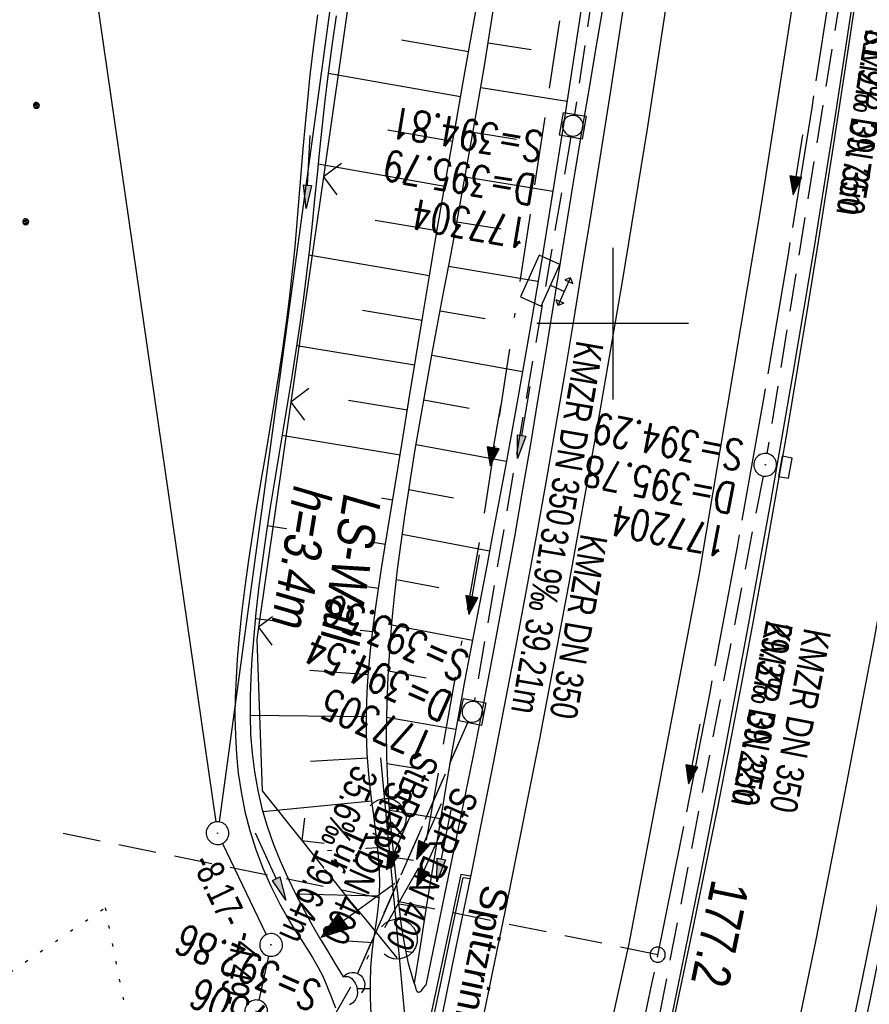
# Model space of a CAD drawing. Extents: x 508656 to 509297, y 448622 to 449584.
# Tile 46 of 53: x 509061 to 509117, y 449355 to 449420. Entities that reach past the tile are written whole.
import ezdxf

# ---------------------------------------------------------------- set-up
doc = ezdxf.new("R2010")
doc.units = 0
doc.header["$LTSCALE"] = 10
doc.header["$MEASUREMENT"] = 0
for name, pattern in [('ACAD_ISO16W100', [73, 15, -6.5, 15, -6.5, 15, -7, 1, -7]), ('ACHSE', [5.5, 4, -0.5, 0.5, -0.5]), ('AUSGEZOGEN', [0]), ('LT00', [0]), ('LT12', [0.4, 0.3, -0.1]), ('LT17', [0.15, 0.1, -0.05]), ('PUNKTX2_STR', [0.6, 0.1, -0.5]), ('STRICHLINIE2', [0.375, 0.25, -0.125])]:
    doc.linetypes.add(name, pattern=pattern)
doc.layers.get('0').update_dxf_attribs({"linetype": 'LT00'})
for name, color, linetype in [('--EK_FBR', 250, 'LT00'), ('--EK_Halt-Pfeil', 4, 'LT00'), ('--EK_Haltung', 7, 'STRICHLINIE2'), ('--EK_Haltung-Text', 140, 'LT00'), ('--EK_Schacht-Text', 5, 'LT00'), ('--EK_ST-93-1', 30, 'LT17'), ('--EL_DFK_AB_L', 21, 'LT00'), ('--EL_DFK_AB_P', 7, 'LT00'), ('--EL_Halt-Pfeil', 4, 'LT00'), ('--EL_Haltung', 182, 'STRICHLINIE2'), ('--EL_Haltung-Text', 182, 'LT00'), ('-AX-093', 35, 'ACHSE'), ('-ST-93-1', 250, 'LT00'), ('ABSTAND', 8, 'LT00'), ('BAB-KABEL', 220, 'ACAD_ISO16W100'), ('DFK_AB_L', 21, 'LT00'), ('DFK_AB_P', 7, 'LT00'), ('DFK_KATASTER', 250, 'LT00'), ('DFK_NUTZUNG', 250, 'LT00'), ('DFK_NUTZUNGSGRENZE', 70, 'PUNKTX2_STR'), ('DL', 182, 'LT12'), ('DL_PFEIL', 201, 'LT00'), ('DL_TEXT', 182, 'LT00'), ('LS-WAND_TEXT', 11, 'Continuous'), ('PFEIL', 140, 'AUSGEZOGEN'), ('RINNE_TEXT', 11, 'Continuous'), ('TOR_TEXT_A', 11, 'Continuous'), ('V124_AFBR_BAB', 250, 'LT00'), ('V124_BOESCH', 250, 'LT00'), ('V124_BOSCHUNG', 250, 'LT00'), ('V124_GRABEN', 250, 'LT00'), ('V124_H_BORD', 8, 'LT00'), ('V124_KA_MULD', 182, 'LT00'), ('V124_KA_PRUF', 182, 'LT00'), ('V124_LAERM', 11, 'LT00'), ('V124_LD_MARK', 250, 'LT00'), ('V124_RASTER', 250, 'LT00'), ('V124_RINNE', 182, 'LT00'), ('V124_SINKK', 182, 'LT00'), ('V124_STROM', 80, 'LT00'), ('V124_TOR', 10, 'LT00'), ('V124_UK_DURCH', 182, 'LT00'), ('V124_ZAUN', 40, 'LT00')]:
    doc.layers.add(name, color=color, linetype=linetype)
doc.styles.add('Arial', font='ARIAL.TTF')
doc.styles.add('Beschrift', font='ARIAL.TTF')
doc.styles.add('Haltungsbeschriftung', font='ARIAL.TTF', dxfattribs={"width": 0.75})
doc.styles.add('schachtbeschriftung', font='romans.shx', dxfattribs={"width": 0.75, "height": 2})
doc.styles.get("Standard").update_dxf_attribs({"font": 'ARIAL.TTF'})

# ---------------------------------------------------------------- blocks, each defined once
blk = doc.blocks.new('Ackerland7')
at = {"layer": 'DFK_NUTZUNG', "color": 0, "linetype": 'ByBlock'}
for p, q in [((-4, 3.928), (-4, 3.67)), ((-3.95, 3.628), (-3.95, 3.97)), ((-3.9, 3.99), (-3.9, 3.607)), ((-3.85, 3.601), (-3.85, 3.997)), ((-3.8, 3.99), (-3.8, 3.607)), ((-3.75, 3.628), (-3.75, 3.97)), ((-3.7, 3.928), (-3.7, 3.67)), ((3.7, 3.929), (3.7, 3.671)), ((3.75, 3.629), (3.75, 3.971)), ((3.8, 3.992), (3.8, 3.608)), ((3.85, 3.602), (3.85, 3.998)), ((3.9, 3.992), (3.9, 3.608)), ((3.95, 3.629), (3.95, 3.971)), ((4, 3.929), (4, 3.671)), ((-3.65, 3.798), (-3.65, 3.8)), ((4.05, 3.799), (4.05, 3.801)), ((-7.85, 0.129), (-7.85, -0.129)), ((-7.8, -0.171), (-7.8, 0.171)), ((-7.75, 0.192), (-7.75, -0.192)), ((-7.7, -0.198), (-7.7, 0.198)), ((-7.65, 0.192), (-7.65, -0.192)), ((-7.6, -0.171), (-7.6, 0.171)), ((-7.55, 0.129), (-7.55, -0.129)), ((-7.5, -0.001), (-7.5, 0.001)), ((-0.15, 0.129), (-0.15, -0.129)), ((-0.1, -0.171), (-0.1, 0.171)), ((-0.05, 0.192), (-0.05, -0.192)), ((0, -0.198), (0, 0.198)), ((0.05, 0.192), (0.05, -0.192)), ((0.1, -0.171), (0.1, 0.171)), ((0.15, 0.129), (0.15, -0.129)), ((0.2, -0.001), (0.2, 0.001)), ((7.55, 0.129), (7.55, -0.129)), ((7.6, -0.171), (7.6, 0.171)), ((7.65, 0.192), (7.65, -0.192)), ((7.7, -0.198), (7.7, 0.198)), ((7.75, 0.192), (7.75, -0.192)), ((7.8, -0.171), (7.8, 0.171)), ((7.85, 0.129), (7.85, -0.129)), ((7.9, -0.001), (7.9, 0.001)), ((-4, -3.671), (-4, -3.929)), ((-3.95, -3.971), (-3.95, -3.629)), ((-3.9, -3.608), (-3.9, -3.992)), ((-3.85, -3.998), (-3.85, -3.602)), ((-3.8, -3.608), (-3.8, -3.992)), ((-3.75, -3.971), (-3.75, -3.629)), ((-3.7, -3.671), (-3.7, -3.929)), ((-3.65, -3.801), (-3.65, -3.799)), ((3.7, -3.671), (3.7, -3.929)), ((3.75, -3.971), (3.75, -3.629)), ((3.8, -3.608), (3.8, -3.992)), ((3.85, -3.998), (3.85, -3.602)), ((3.9, -3.608), (3.9, -3.992)), ((3.95, -3.971), (3.95, -3.629)), ((4, -3.671), (4, -3.929)), ((4.05, -3.801), (4.05, -3.799))]:
    blk.add_line(p, q, dxfattribs=at)
for points in [[(-3.65, 3.799), (-3.67, 3.886), (-3.725, 3.955), (-3.805, 3.994), (-3.894, 3.994), (-3.975, 3.955), (-4.03, 3.886), (-4.05, 3.799), (-4.03, 3.712), (-3.975, 3.642), (-3.894, 3.604), (-3.805, 3.604), (-3.725, 3.642), (-3.67, 3.712), (-3.65, 3.799)], [(4.05, 3.8), (4.03, 3.887), (3.975, 3.956), (3.894, 3.995), (3.805, 3.995), (3.725, 3.956), (3.67, 3.887), (3.65, 3.8), (3.67, 3.713), (3.725, 3.644), (3.805, 3.605), (3.894, 3.605), (3.975, 3.644), (4.03, 3.713), (4.05, 3.8)], [(-7.5, 0), (-7.52, 0.087), (-7.575, 0.156), (-7.655, 0.195), (-7.744, 0.195), (-7.825, 0.156), (-7.88, 0.087), (-7.9, 0)], [(0.2, 0), (0.18, 0.087), (0.125, 0.156), (0.045, 0.195), (-0.044, 0.195), (-0.125, 0.156), (-0.18, 0.087), (-0.2, 0)], [(-0.2, 0), (-0.18, -0.087), (-0.125, -0.156), (-0.044, -0.195), (0.045, -0.195), (0.125, -0.156), (0.18, -0.087), (0.2, 0)], [(7.9, 0), (7.88, 0.087), (7.825, 0.156), (7.744, 0.195), (7.655, 0.195), (7.575, 0.156), (7.52, 0.087), (7.5, 0)], [(7.5, 0), (7.52, -0.087), (7.575, -0.156), (7.655, -0.195), (7.744, -0.195), (7.825, -0.156), (7.88, -0.087), (7.9, 0)], [(-7.9, 0), (-7.88, -0.087), (-7.825, -0.156), (-7.744, -0.195), (-7.655, -0.195), (-7.575, -0.156), (-7.52, -0.087), (-7.5, 0)], [(-3.65, -3.8), (-3.67, -3.713), (-3.725, -3.644), (-3.805, -3.605), (-3.894, -3.605), (-3.975, -3.644), (-4.03, -3.713), (-4.05, -3.8), (-4.03, -3.887), (-3.975, -3.956), (-3.894, -3.995), (-3.805, -3.995), (-3.725, -3.956), (-3.67, -3.887), (-3.65, -3.8)], [(4.05, -3.8), (4.03, -3.713), (3.975, -3.644), (3.894, -3.605), (3.805, -3.605), (3.725, -3.644), (3.67, -3.713), (3.65, -3.8), (3.67, -3.887), (3.725, -3.956), (3.805, -3.995), (3.894, -3.995), (3.975, -3.956), (4.03, -3.887), (4.05, -3.8)]]:
    blk.add_lwpolyline(points, dxfattribs=at)
blk = doc.blocks.new('SYMB0003')
at = {"color": 0, "linetype": 'ByBlock'}
for p, q in [((-0.015712, 0), (0.010166, 0.012015)), ((0, -0.021257), (-0.015712, 0)), ((0.010166, 0.012015), (0, -0.021257))]:
    blk.add_line(p, q, dxfattribs=at)
for points in [[(-0.031395, 0.499013), (-0.093691, 0.491144), (-0.154509, 0.475528), (-0.21289, 0.452414), (-0.267913, 0.422164), (-0.318712, 0.385257), (-0.364484, 0.342274), (-0.404509, 0.293893), (-0.438154, 0.240877), (-0.464888, 0.184062), (-0.484292, 0.124345), (-0.496058, 0.062667), (-0.5, 0)], [(0.5, 0), (0.496057, 0.062667), (0.484292, 0.124345), (0.464888, 0.184062), (0.438153, 0.240877), (0.404509, 0.293893), (0.364484, 0.342274), (0.318712, 0.385257), (0.267913, 0.422164), (0.21289, 0.452414), (0.154509, 0.475528), (0.093691, 0.491144), (0.031395, 0.499013), (-0.031395, 0.499013)], [(-0.5, 0), (-0.496058, -0.062667), (-0.484292, -0.124345), (-0.464888, -0.184062), (-0.438154, -0.240877), (-0.404509, -0.293893), (-0.364485, -0.342274), (-0.318712, -0.385257), (-0.267914, -0.422164), (-0.21289, -0.452414), (-0.154509, -0.475529), (-0.093691, -0.491144), (-0.031395, -0.499014), (0.031395, -0.499014)], [(0.031395, -0.499014), (0.093691, -0.491144), (0.154509, -0.475529), (0.21289, -0.452414), (0.267914, -0.422164), (0.318712, -0.385257), (0.364485, -0.342274), (0.404509, -0.293893), (0.438154, -0.240877), (0.464889, -0.184062), (0.484292, -0.124345), (0.496058, -0.062667), (0.5, 0)]]:
    blk.add_lwpolyline(points, dxfattribs=at)
blk = doc.blocks.new('SYMB2')
at = {"color": 0, "linetype": 'ByBlock', "flags": 128}
for points in [[(-0.031395, 0.499013), (-0.093691, 0.491144), (-0.154509, 0.475528), (-0.21289, 0.452414), (-0.267913, 0.422164), (-0.318712, 0.385257), (-0.364484, 0.342274), (-0.404509, 0.293893), (-0.438154, 0.240877), (-0.464888, 0.184062), (-0.484292, 0.124345), (-0.496058, 0.062667), (-0.5, 0)], [(-0.5, 0), (-0.496058, -0.062667), (-0.484292, -0.124345), (-0.464888, -0.184062), (-0.438154, -0.240877), (-0.404509, -0.293893), (-0.364485, -0.342274), (-0.318712, -0.385257), (-0.267914, -0.422164), (-0.21289, -0.452414), (-0.154509, -0.475529), (-0.093691, -0.491144), (-0.031395, -0.499014), (0.031395, -0.499014)], [(0.5, 0), (0.496057, 0.062667), (0.484292, 0.124345), (0.464888, 0.184062), (0.438153, 0.240877), (0.404509, 0.293893), (0.364484, 0.342274), (0.318712, 0.385257), (0.267913, 0.422164), (0.21289, 0.452414), (0.154509, 0.475528), (0.093691, 0.491144), (0.031395, 0.499013), (-0.031395, 0.499013)], [(0.031395, -0.499014), (0.093691, -0.491144), (0.154509, -0.475529), (0.21289, -0.452414), (0.267914, -0.422164), (0.318712, -0.385257), (0.364485, -0.342274), (0.404509, -0.293893), (0.438154, -0.240877), (0.464889, -0.184062), (0.484292, -0.124345), (0.496058, -0.062667), (0.5, 0)]]:
    blk.add_lwpolyline(points, dxfattribs=at)
blk = doc.blocks.new('Pfreil3')
at = {"layer": 'PFEIL'}
blk.add_hatch(color=256, dxfattribs=at).paths.add_polyline_path([(-1.549, 0.273), (-1.549, -0.273), (0, 0)])
for p, q in [((-1.549, 0), (-4.831, 0)), ((-1.549, -0.273), (-1.549, 0.273)), ((-1.549, 0.273), (0, 0)), ((0, 0), (-1.549, -0.273))]:
    blk.add_line(p, q, dxfattribs=at)
blk = doc.blocks.new('SYMB0702')
at = {"color": 0, "linetype": 'ByBlock'}
for p, q in [((0.071716, 0.203284), (0.071716, 0.146716)), ((0.1, 0.175), (-0.1, 0.175)), ((0, 0.075), (0, 0.175))]:
    blk.add_line(p, q, dxfattribs=at)
for points in [[(-0.071716, 0.203284), (-0.1, 0.175), (-0.071716, 0.146716), (-0.071716, 0.203284)], [(0.071716, 0.203284), (0.1, 0.175), (0.071716, 0.146716)], [(0.15, 0.075), (-0.15, 0.075), (-0.15, -0.075), (0.15, -0.075), (0.15, 0.075)]]:
    blk.add_lwpolyline(points, dxfattribs=at)
blk = doc.blocks.new('SYMB0070')
at = {"color": 0, "linetype": 'ByBlock'}
for p, q in [((-0.5, 0), (0.2, 0)), ((0.5, 0), (0.2, 0.1)), ((0.2, 0.1), (0.2, 0)), ((0.468, 0), (0.21, 0.086)), ((0.21, 0.086), (0.21, -0.086)), ((0.21, -0.086), (0.468, 0)), ((0.22, -0.072), (0.437, 0)), ((0.23, -0.058), (0.405, 0)), ((0.24, -0.045), (0.374, 0)), ((0.342, 0), (0.25, 0.031)), ((0.25, 0.031), (0.25, -0.031)), ((0.25, -0.031), (0.342, 0)), ((0.26, -0.017), (0.31, 0)), ((0.27, -0.003), (0.279, 0))]:
    blk.add_line(p, q, dxfattribs=at)
for points in [[(0.2, 0), (0.2, -0.1), (0.5, 0)], [(0.437, 0), (0.22, 0.072), (0.22, -0.072)], [(0.405, 0), (0.23, 0.058), (0.23, -0.058)], [(0.374, 0), (0.24, 0.045), (0.24, -0.045)], [(0.31, 0), (0.26, 0.017), (0.26, -0.017)], [(0.279, 0), (0.27, 0.003), (0.27, -0.003)]]:
    blk.add_lwpolyline(points, dxfattribs=at)
blk = doc.blocks.new('SYMB0024')
at = {"color": 0, "linetype": 'ByBlock'}
for p, q in [((-0.5, 0.5), (0, 0)), ((0, 0), (0.5, 0.5))]:
    blk.add_line(p, q, dxfattribs=at)
blk = doc.blocks.new('SYMB7122')
at = {"color": 0, "linetype": 'ByBlock'}
for points in [[(-0.109975, -0.002365), (-0.106745, 0.026562), (-0.096041, 0.053629), (-0.078613, 0.076941), (-0.055681, 0.094866), (-0.028851, 0.106149), (0, 0.11)], [(0, 0.11), (0.028851, 0.106149), (0.055681, 0.094866), (0.078613, 0.076941), (0.096041, 0.053629), (0.106745, 0.026562), (0.109975, -0.002365)], [(-0.075234, -0.080249), (-0.093647, -0.057708), (-0.105504, -0.031126), (-0.109975, -0.002365)], [(0.109975, -0.002365), (0.105504, -0.031126), (0.093647, -0.057708), (0.075234, -0.080249)]]:
    blk.add_lwpolyline(points, dxfattribs=at)
blk = doc.blocks.new('SYMB0652')
at = {"color": 0, "linetype": 'ByBlock'}
blk.add_lwpolyline([(-0.15, -0.075), (0.15, -0.075), (0.15, 0.075), (-0.15, 0.075), (-0.15, -0.075)], dxfattribs=at)
blk = doc.blocks.new('SYMB1210')
at = {"color": 0, "linetype": 'ByBlock'}
blk.add_line((0.018815, -0.179014), (0.055623, -0.17119), dxfattribs=at)
for points in [[(-0.2, -0.2), (-0.2, 0.2), (0.2, 0.2), (0.2, -0.2), (-0.2, -0.2)], [(0.018815, 0.179014), (-0.018815, 0.179014), (-0.055623, 0.17119), (-0.09, 0.155885), (-0.120444, 0.133766), (-0.145623, 0.105801), (-0.164438, 0.073213), (-0.176067, 0.037424), (-0.18, 0)], [(0.18, 0), (0.176067, 0.037424), (0.164438, 0.073213), (0.145623, 0.105801), (0.120444, 0.133766), (0.09, 0.155885), (0.055623, 0.17119), (0.018815, 0.179014)], [(-0.18, 0), (-0.176067, -0.037424), (-0.164438, -0.073213), (-0.145623, -0.105801), (-0.120444, -0.133766), (-0.09, -0.155885), (-0.055623, -0.17119), (-0.018815, -0.179014), (0.018815, -0.179014)], [(0.055623, -0.17119), (0.09, -0.155885), (0.120444, -0.133766), (0.145623, -0.105801), (0.164438, -0.073213), (0.176067, -0.037424), (0.18, 0)]]:
    blk.add_lwpolyline(points, dxfattribs=at)
blk = doc.blocks.new('SYMB1107')
at = {"color": 0, "linetype": 'ByBlock'}
for points in [[(-0.2, 0), (-0.196157, 0.039018), (-0.184776, 0.076537), (-0.166294, 0.111114), (-0.141421, 0.141421), (-0.111114, 0.166294), (-0.076537, 0.184776), (-0.039018, 0.196157), (0, 0.2)], [(0, 0.2), (0.039018, 0.196157), (0.076537, 0.184776), (0.111114, 0.166294), (0.141421, 0.141421), (0.166294, 0.111114), (0.184776, 0.076537), (0.196157, 0.039018), (0.2, 0)]]:
    blk.add_lwpolyline(points, dxfattribs=at)

msp = doc.modelspace()

# ---------------------------------------------------------------- linework, layer by layer
at = {"layer": '--EK_FBR', "color": 2}
for points in [[(509124.073, 449543.75), (509123.442, 449530.48), (509121.803, 449505.95), (509119.585, 449481.008), (509116.77, 449456.228), (509113.401, 449431.118), (509109.814, 449407.984), (509105.678, 449383.385), (509101.056, 449359.109), (509095.502, 449333.987), (509089.823, 449310.406), (509083.593, 449286.505), (509076.868, 449262.761), (509069.495, 449238.532), (509061.821, 449215.223), (509053.458, 449191.467), (509044.758, 449168.116), (509035.898, 449145.981)], [(509095.165, 449315.036), (509096.826, 449321.912), (509098.017, 449326.963), (509099.186, 449332.019), (509100.333, 449337.081), (509101.46, 449342.147), (509102.568, 449347.217), (509103.657, 449352.291), (509104.497, 449356.265), (509105.326, 449360.242), (509106.141, 449364.222), (509106.942, 449368.204), (509107.726, 449372.19), (509108.494, 449376.179), (509109.242, 449380.171), (509110.012, 449384.394), (509110.76, 449388.62), (509111.49, 449392.85), (509112.203, 449397.083), (509112.899, 449401.319), (509113.582, 449405.557), (509114.551, 449411.71), (509115.495, 449417.866), (509116.415, 449424.027)]]:
    msp.add_lwpolyline(points, dxfattribs=at)
at = {"layer": '--EK_FBR'}
for points in [[(509101.225, 449424.262), (509100.542, 449419.809), (509099.847, 449415.358), (509099.143, 449410.908), (509098.572, 449407.339), (509097.994, 449403.772), (509097.408, 449400.205), (509096.813, 449396.641), (509096.205, 449393.078), (509095.585, 449389.518), (509094.95, 449385.96), (509094.26, 449382.196), (509093.554, 449378.434), (509092.832, 449374.676), (509092.097, 449370.92), (509091.35, 449367.166), (509090.593, 449363.414), (509089.666, 449358.88), (509088.724, 449354.348)], [(509128.116, 449424.065), (509127.512, 449419.936), (509126.898, 449415.808), (509126.272, 449411.682), (509125.634, 449407.558), (509124.982, 449403.436), (509123.973, 449397.245), (509122.928, 449391.061), (509121.846, 449384.882), (509120.728, 449378.71), (509119.368, 449371.475), (509117.957, 449364.249), (509116.495, 449357.033), (509114.985, 449349.828), (509113.895, 449344.772), (509112.783, 449339.722), (509111.649, 449334.676), (509110.494, 449329.635), (509109.321, 449324.598), (509108.129, 449319.565), (509106.996, 449314.849)]]:
    msp.add_lwpolyline(points, dxfattribs=at)
at = {"layer": '--EK_Haltung'}
for p, q in [((509103.08, 449451.725), (509097.482, 449413.79)), ((509116.212, 449429.207), (509110.168, 449391.431)), ((509097.246, 449412.309), (509090.88, 449375.143)), ((509109.908, 449389.952), (509102.786, 449352.912))]:
    msp.add_line(p, q, dxfattribs=at)
at = {"layer": '--EK_ST-93-1', "ltscale": 2.5}
msp.add_line((509102.962, 449358.395), (509063.763, 449366.39), dxfattribs=at)
at = {"layer": '--EL_DFK_AB_L'}
for p, q in [((509074.274, 449365.733), (509077.157, 449359.716)), ((509077.317, 449358.306), (509076.664, 449355.392))]:
    msp.add_line(p, q, dxfattribs=at)
at = {"layer": '--EL_Haltung'}
for p, q in [((509103.08, 449451.725), (509097.482, 449413.79)), ((509116.212, 449429.207), (509110.168, 449391.431)), ((509097.246, 449412.309), (509090.88, 449375.143)), ((509109.908, 449389.952), (509102.786, 449352.912))]:
    msp.add_line(p, q, dxfattribs=at)
at = {"layer": '-AX-093', "ltscale": 0.2}
msp.add_lwpolyline([(509114.601, 449423.905), (509113.118, 449414.233), (509111.556, 449404.572), (509109.915, 449394.925), (509108.196, 449385.292), (509106.398, 449375.673), (509104.521, 449366.069), (509102.565, 449356.48), (509100.532, 449346.908), (509098.42, 449337.353), (509096.23, 449327.816), (509093.963, 449318.296), (509091.617, 449308.796)], dxfattribs=at)
at = {"layer": 'BAB-KABEL', "ltscale": 0.03, "flags": 128}
msp.add_lwpolyline([(509108.573, 449550.725), (509108.555, 449549.914), (509107.923, 449539.685), (509107.542, 449523.737), (509106.023, 449504.505), (509103.027, 449469.794), (509099.689, 449441.648), (509096.193, 449417.967), (509091.426, 449386.81), (509087.449, 449364.561), (509073.798, 449340.609), (509065.653, 449326.084), (509057.693, 449300.149), (509049.552, 449273.993), (509041.415, 449242.623), (509046.433, 449233.113), (509037.953, 449223.257), (509025.311, 449191.332), (509014.573, 449162.417), (509007.467, 449145.09), (509000.027, 449125.034), (508990.328, 449099.728), (508968.681, 449052.617), (508956.383, 449026.625), (508943.193, 449006.537), (508939.163, 449000.145), (508916.248, 448963.752), (508910.658, 448958.257), (508886.526, 448934.14), (508866.425, 448912.558), (508852.808, 448898.73), (508848.226, 448890.1), (508832.927, 448862.84), (508820.417, 448838.043), (508819.404, 448835.445), (508822.64, 448825.297), (508822.418, 448824.293), (508817.73, 448816.932), (508806.456, 448816.821), (508794.738, 448812.137), (508784.999, 448797.187), (508766.925, 448769.699), (508761.413, 448761.665), (508751.074, 448746.056), (508734.064, 448723.741), (508723.724, 448711.345), (508722.677, 448710.036)], dxfattribs=at)
at = {"layer": 'DFK_AB_L'}
for p, q in [((509093.079, 449506.905), (509074.052, 449367.151)), ((509074.274, 449365.733), (509077.157, 449359.716)), ((509077.317, 449358.306), (509076.664, 449355.392))]:
    msp.add_line(p, q, dxfattribs=at)
at = {"layer": 'DFK_KATASTER'}
msp.add_line((509063.751, 449436.939), (509073.843, 449367.153), dxfattribs=at)
at = {"layer": 'DFK_NUTZUNGSGRENZE', "ltscale": 0.2}
for p, q in [((509056.311, 449354.54), (509066.54, 449361.49)), ((509066.54, 449361.49), (509068.951, 449349.299))]:
    msp.add_line(p, q, dxfattribs=at)
at = {"layer": 'DL'}
msp.add_line((509090.452, 449373.719), (509083.154, 449357.106), dxfattribs=at)
at = {"layer": 'V124_AFBR_BAB', "color": 0}
for points in [[(509124.073, 449543.75), (509123.442, 449530.48), (509121.803, 449505.95), (509119.585, 449481.008), (509116.77, 449456.228), (509113.401, 449431.118), (509109.814, 449407.984), (509105.678, 449383.385), (509101.056, 449359.109), (509095.502, 449333.987), (509089.823, 449310.406), (509083.593, 449286.505), (509076.868, 449262.761), (509069.495, 449238.532), (509061.821, 449215.223), (509053.458, 449191.467), (509044.758, 449168.116), (509035.898, 449145.981)], [(509095.165, 449315.036), (509096.826, 449321.912), (509098.017, 449326.963), (509099.186, 449332.019), (509100.333, 449337.081), (509101.46, 449342.147), (509102.568, 449347.217), (509103.657, 449352.291), (509104.497, 449356.265), (509105.326, 449360.242), (509106.141, 449364.222), (509106.942, 449368.204), (509107.726, 449372.19), (509108.494, 449376.179), (509109.242, 449380.171), (509110.012, 449384.394), (509110.76, 449388.62), (509111.49, 449392.85), (509112.203, 449397.083), (509112.899, 449401.319), (509113.582, 449405.557), (509114.551, 449411.71), (509115.495, 449417.866), (509116.415, 449424.027)]]:
    msp.add_lwpolyline(points, dxfattribs=at)
at = {"layer": 'V124_AFBR_BAB'}
for points in [[(509101.225, 449424.262), (509100.542, 449419.809), (509099.847, 449415.358), (509099.143, 449410.908), (509098.572, 449407.339), (509097.994, 449403.772), (509097.408, 449400.205), (509096.813, 449396.641), (509096.205, 449393.078), (509095.585, 449389.518), (509094.95, 449385.96), (509094.26, 449382.196), (509093.554, 449378.434), (509092.832, 449374.676), (509092.097, 449370.92), (509091.35, 449367.166), (509090.593, 449363.414), (509089.666, 449358.88), (509088.724, 449354.348)], [(509128.116, 449424.065), (509127.512, 449419.936), (509126.898, 449415.808), (509126.272, 449411.682), (509125.634, 449407.558), (509124.982, 449403.436), (509123.973, 449397.245), (509122.928, 449391.061), (509121.846, 449384.882), (509120.728, 449378.71), (509119.368, 449371.475), (509117.957, 449364.249), (509116.495, 449357.033), (509114.985, 449349.828), (509113.895, 449344.772), (509112.783, 449339.722), (509111.649, 449334.676), (509110.494, 449329.635), (509109.321, 449324.598), (509108.129, 449319.565), (509106.996, 449314.849)]]:
    msp.add_lwpolyline(points, dxfattribs=at)
at = {"layer": 'V124_BOESCH'}
for points in [[(509084.07, 449354.5), (509084.03, 449355.519), (509084.025, 449356.537), (509084.061, 449357.553), (509084.145, 449358.567), (509084.234, 449359.28), (509084.338, 449359.993), (509084.443, 449360.705), (509084.536, 449361.417), (509084.604, 449362.13), (509084.641, 449363.035), (509084.626, 449363.942), (509084.57, 449364.849), (509084.482, 449365.758), (509084.373, 449366.667), (509084.251, 449367.576), (509084.127, 449368.486), (509084.011, 449369.397), (509083.912, 449370.307), (509083.811, 449371.664), (509083.765, 449373.021), (509083.769, 449374.378), (509083.818, 449375.735), (509083.906, 449377.091), (509084.029, 449378.447), (509084.181, 449379.802), (509084.357, 449381.156), (509084.552, 449382.509), (509084.761, 449383.861), (509084.979, 449385.211), (509085.201, 449386.561), (509085.659, 449389.36), (509086.114, 449392.153), (509086.566, 449394.941), (509087.02, 449397.725), (509087.476, 449400.507), (509087.937, 449403.286), (509088.407, 449406.065), (509088.886, 449408.843), (509089.286, 449411.118), (509089.691, 449413.394), (509090.099, 449415.669), (509090.605, 449418.508), (509091.106, 449421.347)], [(509086.914, 449356.522), (509086.548, 449357.817), (509086.264, 449359.132), (509086.063, 449360.462), (509085.882, 449362.024), (509085.707, 449363.587), (509085.543, 449365.151), (509085.397, 449366.714), (509085.273, 449368.279), (509085.178, 449369.844), (509085.118, 449371.41), (509085.096, 449373.178), (509085.121, 449374.947), (509085.19, 449376.716), (509085.298, 449378.485), (509085.441, 449380.252), (509085.617, 449382.019), (509085.82, 449383.783), (509086.047, 449385.545), (509086.294, 449387.303), (509086.617, 449389.437), (509086.961, 449391.566), (509087.322, 449393.691), (509087.697, 449395.812), (509088.083, 449397.931), (509088.477, 449400.048), (509088.874, 449402.164), (509089.273, 449404.279), (509089.67, 449406.395), (509090.06, 449408.512), (509090.805, 449412.682), (509091.516, 449416.858), (509092.195, 449421.041)], [(509128.299, 449420.075), (509127.449, 449414.412), (509126.578, 449408.752), (509125.682, 449403.097), (509124.762, 449397.445), (509123.815, 449391.798), (509122.84, 449386.156), (509121.835, 449380.519), (509120.917, 449375.523), (509119.975, 449370.531), (509119.005, 449365.544), (509118.009, 449360.563), (509116.984, 449355.588), (509116.192, 449351.838), (509115.386, 449348.092), (509114.568, 449344.348), (509113.739, 449340.606), (509112.902, 449336.866), (509112.06, 449333.127), (509111.214, 449329.389), (509110.251, 449325.146), (509109.284, 449320.904), (509108.311, 449316.663)]]:
    msp.add_lwpolyline(points, dxfattribs=at)
at = {"layer": 'V124_BOSCHUNG'}
for p, q in [((509090.499, 449417.913), (509086.075, 449418.686)), ((509094.62, 449418.06), (509091.784, 449418.491)), ((509089.972, 449414.96), (509081.246, 449416.485)), ((509096.997, 449414.654), (509091.295, 449415.542)), ((509089.444, 449412.007), (509085.17, 449412.754)), ((509093.66, 449412.138), (509090.789, 449412.595)), ((509088.922, 449409.052), (509080.583, 449410.51)), ((509096.053, 449408.707), (509090.267, 449409.652)), ((509088.414, 449406.108), (509084.346, 449406.807)), ((509092.648, 449406.223), (509089.726, 449406.7)), ((509087.917, 449403.162), (509079.954, 449404.505)), ((509095.073, 449402.776), (509089.176, 449403.762)), ((509087.428, 449400.214), (509083.507, 449400.863)), ((509091.595, 449400.316), (509088.622, 449400.824)), ((509086.943, 449397.253), (509079.16, 449398.542)), ((509094.05, 449396.831), (509088.077, 449397.896)), ((509086.461, 449394.292), (509082.575, 449394.936)), ((509090.534, 449394.411), (509087.544, 449394.955)), ((509085.98, 449391.331), (509078.196, 449392.62)), ((509092.986, 449390.904), (509087.035, 449392.01)), ((509085.498, 449388.37), (509081.601, 449389.015)), ((509089.498, 449388.501), (509086.557, 449389.047)), ((509085.016, 449385.433), (509077.232, 449386.674)), ((509091.879, 449384.996), (509086.122, 449386.088)), ((509084.555, 449382.529), (509080.679, 449383.087)), ((509088.526, 449382.578), (509085.739, 449383.106)), ((509084.166, 449379.675), (509076.441, 449380.547)), ((509090.748, 449379.104), (509085.429, 449380.112)), ((509083.889, 449376.856), (509080.033, 449377.125)), ((509087.702, 449376.628), (509085.209, 449377.081)), ((509083.765, 449374.087), (509076.092, 449374.171)), ((509089.659, 449373.236), (509085.103, 449374.043)), ((509083.83, 449371.354), (509080.071, 449371.135)), ((509087.138, 449370.637), (509085.131, 449370.975)), ((509084.123, 449368.52), (509076.942, 449367.81)), ((509088.647, 449367.352), (509085.301, 449367.9)), ((509084.516, 449365.432), (509081.206, 449365.231)), ((509086.871, 449364.605), (509085.578, 449364.81)), ((509084.611, 449362.243), (509079.098, 449362.392)), ((509087.689, 449361.437), (509085.917, 449361.718)), ((509084.221, 449359.183), (509082.486, 449359.284)), ((509086.794, 449358.541), (509086.368, 449358.609)), ((509084.022, 449356.138), (509083.148, 449356.148))]:
    msp.add_line(p, q, dxfattribs=at)
at = {"layer": 'V124_GRABEN'}
for points in [[(509098.79, 449426.642), (509097.797, 449419.882), (509096.759, 449413.129), (509096.038, 449408.61), (509095.295, 449404.095), (509094.529, 449399.583), (509093.74, 449395.075), (509092.926, 449390.572), (509092.085, 449386.074), (509091.715, 449384.139), (509091.343, 449382.204), (509090.971, 449380.269), (509090.601, 449378.334), (509090.236, 449376.398), (509089.879, 449374.46), (509089.423, 449371.903), (509088.982, 449369.344), (509088.553, 449366.782), (509088.134, 449364.219), (509087.724, 449361.654), (509087.318, 449359.089), (509086.914, 449356.522)], [(509099.304, 449420.617), (509098.87, 449418.082), (509098.436, 449415.546), (509098.007, 449413.01), (509097.509, 449410.018), (509097.018, 449407.025), (509096.531, 449404.032), (509096.045, 449401.038), (509095.558, 449398.044), (509095.067, 449395.052), (509094.569, 449392.06), (509094.061, 449389.071), (509093.54, 449386.083), (509092.831, 449382.151), (509092.097, 449378.223), (509091.339, 449374.3), (509090.747, 449371.311), (509090.144, 449368.323), (509089.534, 449365.338), (509088.917, 449362.354), (509088.295, 449359.37), (509087.672, 449356.387)], [(509080.549, 449420.349), (509080.28, 449418.365), (509080.042, 449416.377), (509079.872, 449414.762), (509079.721, 449413.145), (509079.581, 449411.527), (509079.448, 449409.908), (509079.316, 449408.289), (509079.181, 449406.671), (509079.036, 449405.054), (509078.877, 449403.44), (509078.699, 449401.828), (509078.478, 449400.08), (509078.232, 449398.335), (509077.967, 449396.593), (509077.688, 449394.853), (509077.399, 449393.114), (509077.106, 449391.374), (509076.813, 449389.634), (509076.527, 449387.892), (509076.251, 449386.148), (509075.992, 449384.399), (509075.753, 449382.647), (509075.54, 449380.889), (509075.359, 449379.125), (509075.252, 449377.872), (509075.17, 449376.616), (509075.117, 449375.36), (509075.1, 449374.104), (509075.124, 449372.852), (509075.196, 449371.603), (509075.32, 449370.359), (509075.502, 449369.122), (509075.759, 449367.845), (509076.085, 449366.581), (509076.478, 449365.333), (509076.937, 449364.107), (509077.461, 449362.906), (509078.048, 449361.734), (509078.699, 449360.595), (509079.073, 449359.994), (509079.457, 449359.399), (509079.839, 449358.805), (509080.209, 449358.207), (509080.56, 449357.6), (509080.88, 449356.98), (509081.161, 449356.34), (509081.273, 449356.047), (509081.386, 449355.753), (509081.505, 449355.466), (509081.624, 449355.181), (509081.736, 449354.893)], [(509081.772, 449420.289), (509081.489, 449418.319), (509081.229, 449416.346), (509081.033, 449414.719), (509080.852, 449413.09), (509080.68, 449411.46), (509080.514, 449409.83), (509080.349, 449408.2), (509080.18, 449406.57), (509080.004, 449404.942), (509079.816, 449403.317), (509079.611, 449401.694), (509079.372, 449399.964), (509079.114, 449398.237), (509078.841, 449396.513), (509078.559, 449394.79), (509078.271, 449393.067), (509077.982, 449391.343), (509077.697, 449389.618), (509077.42, 449387.891), (509077.155, 449386.16), (509076.908, 449384.424), (509076.682, 449382.683), (509076.481, 449380.935), (509076.312, 449379.18), (509076.213, 449377.927), (509076.138, 449376.672), (509076.096, 449375.416), (509076.091, 449374.164), (509076.132, 449372.916), (509076.225, 449371.675), (509076.378, 449370.443), (509076.596, 449369.222), (509076.878, 449368.041), (509077.224, 449366.874), (509077.626, 449365.722), (509078.08, 449364.585), (509078.578, 449363.464), (509079.113, 449362.361), (509079.681, 449361.275), (509080.171, 449360.389), (509080.675, 449359.514), (509081.19, 449358.646), (509081.711, 449357.784), (509082.236, 449356.924), (509082.384, 449356.962), (509082.536, 449356.957), (509082.681, 449356.909), (509082.806, 449356.823), (509082.921, 449356.669), (509083.024, 449356.509), (509083.101, 449356.341), (509083.153, 449356.108), (509083.174, 449355.864), (509083.137, 449355.621), (509083.03, 449355.399), (509082.863, 449355.217), (509082.651, 449355.092)], [(509086.914, 449356.522), (509086.969, 449356.312), (509087.028, 449356.126), (509087.097, 449355.988), (509087.181, 449355.923), (509087.286, 449355.949), (509087.406, 449356.052), (509087.536, 449356.207), (509087.672, 449356.387)]]:
    msp.add_lwpolyline(points, dxfattribs=at)
at = {"layer": 'V124_H_BORD'}
msp.add_line((509090.622, 449363.571), (509089.984, 449363.673), dxfattribs=at)
for points in [[(509094.745, 449313.863), (509096.699, 449321.958), (509098.627, 449330.211), (509100.493, 449338.479), (509102.299, 449346.76), (509104.045, 449355.054), (509105.732, 449363.362), (509107.359, 449371.681), (509108.928, 449380.012), (509110.44, 449388.354), (509111.895, 449396.706), (509113.294, 449405.069), (509114.637, 449413.441), (509115.925, 449421.822)], [(509089.984, 449363.673), (509089.155, 449359.777), (509088.324, 449355.881), (509087.49, 449351.986), (509086.65, 449348.093), (509085.804, 449344.2), (509084.95, 449340.309), (509084.086, 449336.421), (509083.233, 449332.635), (509082.368, 449328.852), (509081.488, 449325.073), (509080.594, 449321.297), (509079.683, 449317.525)]]:
    msp.add_lwpolyline(points, dxfattribs=at)
at = {"layer": 'V124_LAERM'}
for p, q in [((509084.687, 449371.372), (509085.059, 449367.389)), ((509085.059, 449367.389), (509085.804, 449359.424))]:
    msp.add_line(p, q, dxfattribs=at)
msp.add_lwpolyline([(509085.804, 449359.424), (509086.274, 449354.404), (509085.674, 449351.508)], dxfattribs=at)
at = {"layer": 'V124_LD_MARK'}
for points in [[(509081.952, 449312.816), (509084.376, 449322.733), (509086.712, 449332.672), (509088.961, 449342.63), (509091.123, 449352.609), (509093.199, 449362.606), (509095.187, 449372.621), (509097.09, 449382.654), (509098.906, 449392.702), (509100.636, 449402.767), (509102.281, 449412.846), (509103.839, 449422.938), (509105.313, 449433.044), (509106.748, 449443.517), (509108.093, 449454.002), (509109.346, 449464.499), (509110.507, 449475.006), (509111.578, 449485.522), (509112.557, 449496.048), (509113.445, 449506.581), (509114.242, 449517.122), (509114.948, 449527.669), (509115.562, 449538.221), (509116.015, 449547.376)], [(509136.161, 449538.31), (509135.633, 449529.067), (509134.973, 449518.982), (509134.229, 449508.903), (509133.403, 449498.829), (509132.493, 449488.763), (509131.502, 449478.704), (509130.428, 449468.654), (509129.273, 449458.612), (509128.036, 449448.58), (509126.719, 449438.558), (509125.321, 449428.547), (509123.852, 449418.61), (509122.304, 449408.686), (509120.676, 449398.774), (509118.967, 449388.876), (509117.178, 449378.993), (509115.307, 449369.125), (509113.355, 449359.274), (509111.32, 449349.439), (509109.203, 449339.621), (509107.003, 449329.823), (509104.72, 449320.043), (509102.348, 449310.263)]]:
    msp.add_lwpolyline(points, dxfattribs=at)
at = {"layer": 'V124_RASTER'}
for p, q in [((509099.998, 449405), (509099.998, 449395)), ((509104.996, 449400), (509094.996, 449400))]:
    msp.add_line(p, q, dxfattribs=at)
at = {"layer": 'V124_RINNE'}
msp.add_line((509090.136, 449363.493), (509090.593, 449363.414), dxfattribs=at)
msp.add_lwpolyline([(509078.845, 449313.808), (509079.973, 449318.31), (509081.081, 449322.816), (509082.168, 449327.328), (509083.233, 449331.846), (509084.274, 449336.368), (509085.037, 449339.752), (509085.787, 449343.139), (509086.528, 449346.527), (509087.26, 449349.918), (509087.985, 449353.311), (509088.705, 449356.704), (509089.421, 449360.098), (509090.136, 449363.493)], dxfattribs=at)
at = {"layer": 'V124_ZAUN'}
for p, q in [((509083.066, 449424.526), (509080.926, 449409.679)), ((509080.926, 449409.679), (509078.786, 449394.833)), ((509078.786, 449394.833), (509076.646, 449379.986))]:
    msp.add_line(p, q, dxfattribs=at)
for points in [[(509076.646, 449379.986), (509076.531, 449379.185), (509076.899, 449369.192), (509079.508, 449365.912)], [(509079.508, 449365.912), (509082.827, 449361.74), (509083.52, 449360.929), (509085.76, 449358.197)]]:
    msp.add_lwpolyline(points, dxfattribs=at)

# ---------------------------------------------------------------- block references
at = {"layer": '--EK_Halt-Pfeil', "yscale": 4, "zscale": 4}
for p, xscale, rotation in [((509112.203, 449410.477), 4.000000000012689, 260.9089700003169), ((509090.853, 449382.786), 3.999999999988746, 260.2813299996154), ((509105.365, 449371.622), 4.000000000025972, 259.1158400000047), ((509087.88, 449364.674), 3.999999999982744, 246.2806400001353)]:
    msp.add_blockref('SYMB0070', p, dxfattribs=dict(at, xscale=xscale, rotation=rotation))
at = {"layer": '--EL_DFK_AB_P', "xscale": 1.500000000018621, "yscale": 1.5, "zscale": 1.5, "rotation": 264.7377099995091}
for p in [(509073.95, 449366.41), (509077.48, 449359.038), (509076.501, 449354.659)]:
    msp.add_blockref('SYMB0003', p, dxfattribs=at)
at = {"layer": '--EL_Halt-Pfeil', "yscale": 4, "zscale": 4}
for p, xscale, rotation in [((509112.203, 449410.477), 4.000000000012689, 260.9089700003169), ((509092.259, 449392.605), 3.999999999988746, 260.2813299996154), ((509105.365, 449371.622), 4.000000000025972, 259.1158400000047), ((509085.888, 449365.815), 3.999999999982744, 246.2806400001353)]:
    msp.add_blockref('SYMB0070', p, dxfattribs=dict(at, xscale=xscale, rotation=rotation))
at = {"layer": '-ST-93-1', "rotation": 274.1956499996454}
msp.add_blockref('SYMB2', (509102.962, 449358.395), dxfattribs=at)
at = {"layer": 'DFK_AB_P', "xscale": 1.500000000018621, "yscale": 1.5, "zscale": 1.5, "rotation": 264.7377099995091}
for p in [(509073.95, 449366.41), (509077.48, 449359.038), (509076.501, 449354.659)]:
    msp.add_blockref('SYMB0003', p, dxfattribs=at)
at = {"layer": 'DFK_NUTZUNG', "rotation": 264.7376999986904}
msp.add_blockref('Ackerland7', (509057.873, 449410.898), dxfattribs=at)
at = {"layer": 'DL_PFEIL', "xscale": 3.999999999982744, "yscale": 4, "zscale": 4, "rotation": 246.2806400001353}
msp.add_blockref('SYMB0070', (509087.88, 449366.505), dxfattribs=at)
at = {"layer": 'PFEIL'}
for p, rotation in [((509079.8, 449407.584), 266.9858616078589), ((509093.732, 449391.098), 260.1300581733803), ((509088.399, 449363.189), 258.6852352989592), ((509078.452, 449361.999), 294.4557989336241)]:
    msp.add_blockref('Pfreil3', p, dxfattribs=dict(at, rotation=rotation))
at = {"layer": 'V124_KA_MULD', "yscale": 3.799999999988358, "zscale": 3.8}
for p, xscale, rotation in [((509097.373, 449413.048), 3.800000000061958, 80.29947926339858), ((509090.754, 449374.405), 3.799999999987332, 79.070598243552)]:
    msp.add_blockref('SYMB1210', p, dxfattribs=dict(at, xscale=xscale, rotation=rotation))
at = {"layer": 'V124_KA_PRUF', "xscale": 1.50000000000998, "yscale": 1.5, "zscale": 1.5, "rotation": 245.7719999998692}
msp.add_blockref('SYMB0003', (509110.05, 449390.69), dxfattribs=at)
at = {"layer": 'V124_LAERM', "xscale": 12.00000000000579, "yscale": 12, "zscale": 12, "rotation": 275.3442499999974}
for p in [(509085.059, 449367.389), (509085.804, 449359.424)]:
    msp.add_blockref('SYMB7122', p, dxfattribs=at)
at = {"layer": 'V124_SINKK', "xscale": 4.499999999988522, "yscale": 4.5, "zscale": 4.5, "rotation": 80.21176776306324}
msp.add_blockref('SYMB0652', (509111.375, 449390.53), dxfattribs=at)
at = {"layer": 'V124_STROM', "xscale": 9.999999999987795, "yscale": 10, "zscale": 10, "rotation": 245.7719999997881}
msp.add_blockref('SYMB0702', (509095.218, 449402.835), dxfattribs=at)
at = {"layer": 'V124_TOR', "xscale": 5.999999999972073, "yscale": 6.0000000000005, "zscale": 6, "rotation": 215.9927122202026}
msp.add_blockref('SYMB0070', (509083.214, 449361.321), dxfattribs=at)
at = {"layer": 'V124_UK_DURCH', "xscale": 3.999999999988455, "yscale": 4.000000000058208, "zscale": 4, "rotation": 317.7451168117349}
msp.add_blockref('SYMB1107', (509082.852, 449356.422), dxfattribs=at)
at = {"layer": 'V124_ZAUN', "yscale": 2.099999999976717, "zscale": 2.1}
for p, xscale, rotation in [((509080.926, 449409.679), 2.099999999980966, 261.7976199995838), ((509078.786, 449394.833), 2.099999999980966, 261.7976199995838), ((509076.646, 449379.986), 2.099999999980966, 261.7976199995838), ((509079.508, 449365.912), 2.100000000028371, 308.5016100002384)]:
    msp.add_blockref('SYMB0024', p, dxfattribs=dict(at, xscale=xscale, rotation=rotation))

# ---------------------------------------------------------------- texts
at = {"layer": '--EK_Haltung-Text', "style": 'Haltungsbeschriftung', "width": 0.75}
for s, rotation, p in [('31.9‰ 39.76m', -99.09103, (509116.682, 449419.482)), ('31.9‰ 39.21m', -99.71867, (509095.377, 449386.636)), ('KMZR DN 350', -99.71867, (509097.9, 449386.205)), ('29.3‰ 39.22m', -100.88416, (509110.124, 449380.486)), ('KMZR DN 350', -100.88416, (509112.638, 449380.001))]:
    msp.add_text(s, height=1.8, rotation=rotation, dxfattribs=at).set_placement(p)
at = {"layer": '--EK_Schacht-Text', "style": 'schachtbeschriftung', "width": 0.75}
for s, rotation, p in [('S=394.81', -189.71867, (509095.521, 449412.602)), ('D=395.79', -189.71867, (509095.035, 449409.764)), ('177304', -189.71867, (509094.549, 449406.925)), ('S=394.29', -190.88415, (509108.756, 449392.243)), ('D=395.78', -190.88415, (509108.212, 449389.415)), ('177204', -190.88415, (509107.668, 449386.587)), ('177305', -203.71936, (509088.385, 449372.907)), ('S=392.86', -203.73706, (509080.948, 449356.439)), ('177306', -203.73706, (509079.789, 449353.802))]:
    msp.add_text(s, height=2, rotation=rotation, dxfattribs=at).set_placement(p)
at = {"layer": '--EL_Haltung-Text', "style": 'Haltungsbeschriftung', "width": 0.75}
for s, rotation, p in [('KMZR DN 350', -99.09103, (509116.682, 449419.482)), ('KMZR DN 350', -99.71867, (509097.629, 449398.944)), ('KMZR DN 350', -100.88416, (509110.124, 449380.486)), ('StBR DN 400', -113.71936, (509089.551, 449369.57))]:
    msp.add_text(s, height=1.8, rotation=rotation, dxfattribs=at).set_placement(p)
at = {"layer": '-ST-93-1', "style": 'Beschrift', "width": 0.8}
msp.add_text('  177.2', height=2.5, rotation=-101.66587, dxfattribs=at).set_placement((509106.869, 449364.958))
at = {"layer": 'ABSTAND', "width": 0.75}
for s, rotation, p in [('-8.17-', -64.4065, (509072.21, 449364.493)), ('-4.49-', -102.61244, (509075.087, 449360.044))]:
    msp.add_text(s, height=1.8, rotation=rotation, dxfattribs=at).set_placement(p)
at = {"layer": 'RINNE_TEXT', "insert": (509090.912, 449363.2), "char_height": 1.8, "attachment_point": 7, "rotation": 258.13501, "style": 'Arial'}
msp.add_mtext('Spitzrinne', dxfattribs=at)

# ---------------------------------------------------------------- next in the draw order: texts
at = {"layer": 'LS-WAND_TEXT', "insert": (509078.969, 449389.492), "char_height": 2.5, "attachment_point": 7, "rotation": 260.77201, "line_spacing_factor": 0.8, "style": 'Beschrift', "bg_fill": 3, "box_fill_scale": 1, "bg_fill_color": 256, "bg_fill_transparency": 7190816}
msp.add_mtext('{\\Q7;\\W0.8;LS-Wall\\Ph=3.4m}', dxfattribs=at)
at = {"layer": 'TOR_TEXT_A', "insert": (509082.522, 449367.046), "char_height": 1.5, "attachment_point": 7, "rotation": 245.77201, "style": 'Beschrift', "bg_fill": 3, "box_fill_scale": 1.15, "bg_fill_color": 256, "bg_fill_transparency": 2950467}
msp.add_mtext('Tür', dxfattribs=at)

# ---------------------------------------------------------------- next in the draw order: linework, layer by layer
at = {"layer": '--EK_Haltung'}
msp.add_line((509090.452, 449373.719), (509083.154, 449357.106), dxfattribs=at)
at = {"layer": '--EL_DFK_AB_L'}
msp.add_line((509093.079, 449506.905), (509074.052, 449367.151), dxfattribs=at)
at = {"layer": '--EL_Haltung'}
msp.add_line((509090.452, 449373.719), (509083.154, 449357.106), dxfattribs=at)

# ---------------------------------------------------------------- next in the draw order: texts
at = {"layer": '--EK_Haltung-Text', "style": 'Haltungsbeschriftung', "width": 0.75}
for s, p in [('35.6‰ 19.64m', (509082.944, 449370.993)), ('StBR DN 400', (509085.287, 449369.963))]:
    msp.add_text(s, height=1.8, rotation=-113.71936, dxfattribs=at).set_placement(p)
at = {"layer": '--EK_Schacht-Text', "style": 'schachtbeschriftung', "width": 0.75}
for s, p in [('S=393.56', (509090.702, 449378.181)), ('D=394.54', (509089.543, 449375.544))]:
    msp.add_text(s, height=2, rotation=-203.71936, dxfattribs=at).set_placement(p)
at = {"layer": 'DL_TEXT', "style": 'Haltungsbeschriftung', "width": 0.75}
msp.add_text('StBR 400', height=1.8, rotation=-113.71936, dxfattribs=at).set_placement((509086.947, 449371.929))

doc.saveas('drawing.dxf')
